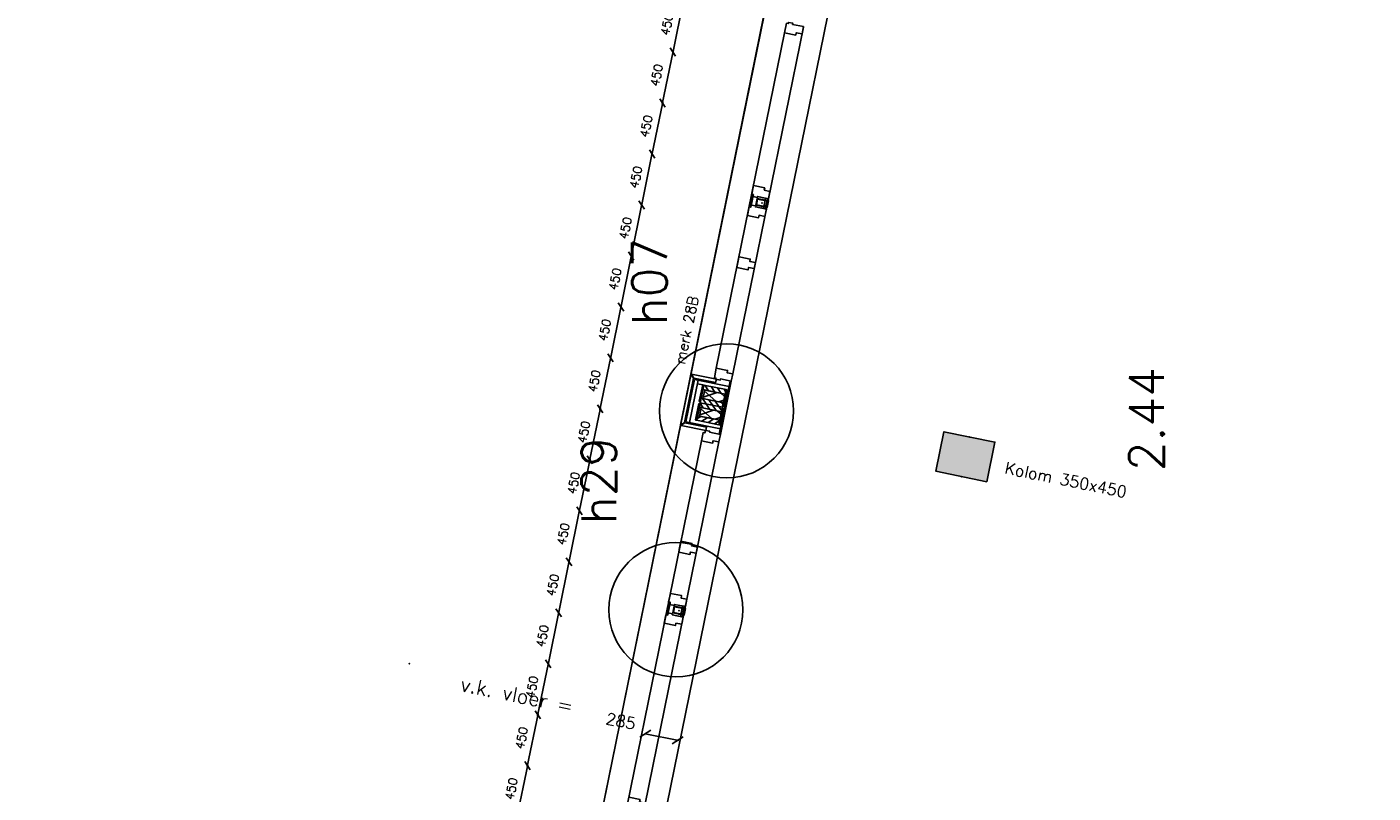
# Model space of a CAD drawing. Extents: x 7198 to 172353, y -998 to 131648.
# Tile 29 of 66: x 14839 to 26484, y 48400 to 55028. Entities that reach past the tile are written whole.
import ezdxf

# ---------------------------------------------------------------- set-up
doc = ezdxf.new("R2010")
doc.units = 0
doc.header["$LTSCALE"] = 50
doc.header["$MEASUREMENT"] = 0
doc.header["$PDSIZE"] = -1
doc.linetypes.add('HIDDEN', pattern=[9.375, 6.25, -3.125])
doc.layers.get('0').update_dxf_attribs({"linetype": 'CONTINUOUS'})
doc.layers.get('DEFPOINTS').update_dxf_attribs({"linetype": 'CONTINUOUS'})
for name, color, linetype in [('_DETAILNUMMERS', 4, 'CONTINUOUS'), ('_DETAILNUMMERSTEKST', 4, 'CONTINUOUS'), ('A--01A1_ACEER', 1, 'CONTINUOUS'), ('A--A21--_F-23-', 9, 'CONTINUOUS'), ('A--A25--_F-2--', 9, 'CONTINUOUS'), ('A--A28--_F-2--', 7, 'CONTINUOUS'), ('A--A28--_F12--', 7, 'CONTINUOUS'), ('A--A42--_F-23-', 9, 'CONTINUOUS'), ('A--L21--', 3, 'CONTINUOUS'), ('A--L21A2_BUITENWAND', 2, 'CONTINUOUS'), ('A--L21D2_BUITENWAND', 2, 'CONTINUOUS'), ('A--L22A2_BINNENWAND', 2, 'CONTINUOUS'), ('A--L25--', 7, 'CONTINUOUS'), ('A--L25--_F-23-', 7, 'CONTINUOUS'), ('A--L28--', 7, 'CONTINUOUS'), ('A--L28--_F-2--', 7, 'CONTINUOUS'), ('A--L28--_F12--', 7, 'CONTINUOUS'), ('A--L31--', 2, 'CONTINUOUS'), ('A--L31A1_BUITENKOZIJN', 1, 'CONTINUOUS'), ('A--L42--', 7, 'CONTINUOUS'), ('A--L42--_F-23-', 7, 'CONTINUOUS'), ('A--M$1A-_F123-', 1, 'CONTINUOUS'), ('A--T$1A-25_TEKST', 2, 'CONTINUOUS'), ('A--T$1A-_F123-_RNR', 4, 'CONTINUOUS'), ('A--T01A-25_TEKST', 2, 'CONTINUOUS'), ('TEKST_KOZIJNMERK', 2, 'CONTINUOUS'), ('X--LR---_CP', 7, 'CONTINUOUS')]:
    doc.layers.add(name, color=color, linetype=linetype)
doc.layers.add('bruto vloeroppervlak', color=3, linetype='CONTINUOUS', plot=False)
doc.styles.add('ALFA-0_25', font='ROMANS')
doc.styles.add('B-01', font='SIMPLEX.SHX', dxfattribs={"width": 0.8, "height": 4.5})
doc.styles.add('HIEMSTRA', font='romans.shx')
doc.dimstyles.get("Standard").update_dxf_attribs({"dimscale": 40, "dimtxt": 2.5, "dimasz": 2, "dimexe": 0.3, "dimexo": 0.3, "dimgap": 2, "dimtad": 1, "dimdec": 0, "dimzin": 0, "dimdsep": 46, "dimtxsty": 'HIEMSTRA', "dimblk1": 'OBLIQUE', "dimblk2": 'OBLIQUE', "dimsah": 1, "dimcen": -0.09, "dimdle": 0.3, "dimse1": 1, "dimclrd": 2, "dimclre": 2, "dimclrt": 3, "dimadec": 0, "dimazin": 0, "dimtfac": 1, "dimtdec": 4, "dimtofl": 0, "dimtmove": 2, "dimatfit": 3, "dimldrblk": 'OBLIQUE', "dimfxl": 1, "dimtvp": 625, "dimtolj": 1, "dimtzin": 0, "dimarcsym": 0})

# ---------------------------------------------------------------- blocks, each defined once
blk = doc.blocks.new('KOLOM450X350')
at = {"layer": 'A--A28--_F12--', "color": 8}
for points in [[(-175, -225), (-175, 225), (175, 225)], [(-175, -225), (175, 225), (175, -225)]]:
    blk.add_solid(points, dxfattribs=at)
at = {"layer": 'A--L28--_F12--', "color": 3, "linetype": 'Continuous'}
blk.add_lwpolyline([(-175, -225), (-175, 225), (175, 225), (175, -225)], close=True, dxfattribs=at)
at = {"layer": 'X--LR---_CP'}
for p in [(-175, 0), (-175, 0), (175, 0)]:
    blk.add_point(p, dxfattribs=at)
blk = doc.blocks.new('_OBLIQUE')
at = {"color": 0, "linetype": 'ByBlock'}
blk.add_line((-0.5, -0.5), (0.5, 0.5), dxfattribs=at)
blk = doc.blocks.new('*D235')
at = {"color": 2, "linetype": 'ByBlock', "transparency": 16777216}
for p, q in [((20479, 48855), (20188, 48914)), ((20186, 48902), (20186, 48902))]:
    blk.add_line(p, q, dxfattribs=at)
at = {"layer": 'DEFPOINTS', "color": 0, "linetype": 'ByBlock', "transparency": 16777216}
for p in [(20188, 48914), (20188, 48914), (20468, 48857, -1)]:
    blk.add_point(p, dxfattribs=at)
at = {"color": 2, "linetype": 'ByBlock', "transparency": 16777216, "xscale": 80, "yscale": 80, "zscale": 80}
for p, rotation in [((20188, 48914), 168.4862804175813), ((20468, 48857), 348.4862804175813)]:
    blk.add_blockref('_OBLIQUE', p, dxfattribs=dict(at, rotation=rotation))
at = {"color": 3, "linetype": 'ByBlock', "transparency": 16777216, "insert": (19977, 49023), "char_height": 100, "attachment_point": 5, "rotation": 348.4863, "style": 'HIEMSTRA'}
blk.add_mtext('\\A1;285', dxfattribs=at)
blk = doc.blocks.new('MERK_A3')
at = {"layer": 'A--01A1_ACEER'}
blk.add_line((227, 1598), (297, 1584), dxfattribs=at)
at = {"layer": 'A--L31--', "color": 2, "linetype": 'Continuous'}
for p, q in [((518, 3281), (537, 3373)), ((530, 3278), (518, 3281)), ((548, 3370), (530, 3278)), ((537, 3373), (548, 3370)), ((586, 3362), (656, 3347)), ((638, 3257), (656, 3347)), ((671, 3344), (652, 3254)), ((656, 3347), (671, 3344)), ((652, 3254), (638, 3257)), ((159, 1517), (177, 1609)), ((170, 1514), (159, 1517)), ((189, 1607), (170, 1514)), ((177, 1609), (189, 1607)), ((278, 1493), (297, 1584)), ((311, 1581), (293, 1490)), ((297, 1584), (311, 1581)), ((293, 1490), (278, 1493))]:
    blk.add_line(p, q, dxfattribs=at)
for points in [[(984, 4832), (971, 4768), (921, 4778), (917, 4758), (820, 4778), (835, 4849), (849, 4846), (854, 4868), (892, 4860), (890, 4851)], [(774, 3805), (785, 3856), (735, 3867), (739, 3887), (642, 3907), (627, 3835), (623, 3814), (638, 3811), (720, 3794), (724, 3815)], [(551, 3457), (648, 3437), (643, 3416), (693, 3406), (681, 3342), (586, 3362), (585, 3353), (546, 3361), (550, 3380), (536, 3383)], [(498, 3198), (595, 3178), (599, 3199), (649, 3189), (662, 3252), (568, 3271), (570, 3280), (532, 3288), (528, 3268), (513, 3271)], [(191, 1693), (288, 1673), (284, 1653), (334, 1642), (321, 1579), (227, 1598), (225, 1589), (187, 1597), (191, 1616), (176, 1619)], [(139, 1434), (236, 1414), (240, 1435), (290, 1425), (303, 1488), (209, 1508), (211, 1516), (172, 1524), (168, 1505), (154, 1508)], [(209, 1026), (198, 975), (148, 985), (144, 964), (47, 984), (62, 1055), (66, 1077), (81, 1074), (163, 1057), (159, 1037)], [(0, 0), (13, 64), (-37, 74), (-33, 94), (-130, 114), (-144, 43), (-130, 40), (-134, 18), (-96, 10), (-94, 19)]]:
    blk.add_lwpolyline(points, close=True, dxfattribs=at)
at = {"layer": 'A--L31A1_BUITENKOZIJN'}
for p, q in [((819, 4778), (-130, 114)), ((970, 4769), (13, 64))]:
    blk.add_line(p, q, dxfattribs=at)
at = {"layer": 'X--LR---_CP', "linetype": 'Continuous'}
blk.add_point((0, 0), dxfattribs=at)
blk = doc.blocks.new('NH40_196')
at = {"layer": 'A--A25--_F-2--'}
h = blk.add_hatch(dxfattribs=at)
h.set_pattern_fill('ALFALINE', color=256, scale=40, style=0, pattern_type=2)
h.set_pattern_definition([(45, (-6, 0), (-28.284, 28.284), [])])
h.paths.add_polyline_path([(0, 0), (0, 196), (40, 196), (40, 0)])
at = {"layer": 'A--L25--_F-23-', "color": 2, "linetype": 'Continuous'}
blk.add_lwpolyline([(0, 0), (0, 196), (40, 196), (40, 0)], close=True, dxfattribs=at)
at = {"layer": 'X--LR---_CP'}
for p in [(0, 0), (0, 0), (40, 0)]:
    blk.add_point(p, dxfattribs=at)
blk = doc.blocks.new('*U666')
at = {"layer": 'A--A42--_F-23-', "linetype": 'Continuous'}
h = blk.add_hatch(dxfattribs=at)
h.set_pattern_fill('ALFALINE', color=256, scale=40, style=0)
h.set_pattern_definition([(45, (-20829.54, -51585.73), (-28.28427, 28.28427), [])])
h.paths.add_polyline_path([(0, 0), (-5, 1), (24, 143), (29, 142), (34, 141), (5, -1)])
at = {"layer": 'A--L42--_F-23-', "color": 2, "linetype": 'Continuous'}
for points in [[(0, 0), (-5, 1), (24, 143), (29, 142)], [(0, 0), (5, -1), (34, 141), (29, 142)]]:
    blk.add_lwpolyline(points, dxfattribs=at)
blk = doc.blocks.new('*U665')
at = {"layer": 'A--A42--_F-23-', "linetype": 'Continuous'}
h = blk.add_hatch(dxfattribs=at)
h.set_pattern_fill('ALFALINE', color=256, scale=40, style=0)
h.set_pattern_definition([(45, (-20627.688, -51626.862), (-28.28427, 28.28427), [])])
h.paths.add_polyline_path([(0, 0), (-5, 1), (24, 143), (29, 142), (34, 141), (5, -1)])
at = {"layer": 'A--L42--_F-23-', "color": 2, "linetype": 'Continuous'}
for points in [[(0, 0), (-5, 1), (24, 143), (29, 142)], [(0, 0), (5, -1), (34, 141), (29, 142)]]:
    blk.add_lwpolyline(points, dxfattribs=at)
blk = doc.blocks.new('*U664')
at = {"layer": 'A--A42--_F-23-', "linetype": 'Continuous'}
h = blk.add_hatch(dxfattribs=at)
h.set_pattern_fill('ALFALINE', color=256, scale=40, style=0)
h.set_pattern_definition([(45, (-20689.584, -51930.62), (-28.28427, 28.28427), [])])
h.paths.add_polyline_path([(0, 0), (5, -1), (-24, -143), (-29, -142), (-34, -141), (-5, 1)])
at = {"layer": 'A--L42--_F-23-', "color": 2, "linetype": 'Continuous'}
for points in [[(0, 0), (-5, 1), (-34, -141), (-29, -142)], [(0, 0), (5, -1), (-24, -143), (-29, -142)]]:
    blk.add_lwpolyline(points, dxfattribs=at)
blk = doc.blocks.new('*U663')
at = {"layer": 'A--A42--_F-23-', "linetype": 'Continuous'}
h = blk.add_hatch(dxfattribs=at)
h.set_pattern_fill('ALFALINE', color=256, scale=40, style=0)
h.set_pattern_definition([(45, (-20891.436, -51889.49), (-28.28427, 28.28427), [])])
h.paths.add_polyline_path([(0, 0), (5, -1), (-24, -143), (-29, -142), (-34, -141), (-5, 1)])
at = {"layer": 'A--L42--_F-23-', "color": 2, "linetype": 'Continuous'}
for points in [[(0, 0), (-5, 1), (-34, -141), (-29, -142)], [(0, 0), (5, -1), (-24, -143), (-29, -142)]]:
    blk.add_lwpolyline(points, dxfattribs=at)
blk = doc.blocks.new('*D330')
at = {"color": 1, "linetype": 'ByBlock', "transparency": 16777216}
blk.add_line((19077, 48188), (19171, 48646), dxfattribs=at)
at = {"layer": 'DEFPOINTS', "color": 0, "linetype": 'ByBlock', "transparency": 16777216}
for p in [(19169, 48638), (19169, 48638), (19079, 48197)]:
    blk.add_point(p, dxfattribs=at)
at = {"color": 1, "linetype": 'ByBlock', "transparency": 16777216, "xscale": 60, "yscale": 60, "zscale": 60}
for p, rotation in [((19169, 48638), 78.48258066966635), ((19079, 48197), 258.4825806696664)]:
    blk.add_blockref('_OBLIQUE', p, dxfattribs=dict(at, rotation=rotation))
at = {"color": 2, "linetype": 'ByBlock', "transparency": 16777216, "insert": (19029, 48437), "char_height": 75, "attachment_point": 5, "rotation": 78.4826, "style": 'HIEMSTRA'}
blk.add_mtext('\\A1;450', dxfattribs=at)
blk = doc.blocks.new('*D350')
at = {"color": 1, "linetype": 'ByBlock', "transparency": 16777216}
blk.add_line((19440, 49969), (19347, 49511), dxfattribs=at)
at = {"layer": 'DEFPOINTS', "color": 0, "linetype": 'ByBlock', "transparency": 16777216}
for p in [(19439, 49960), (19349, 49519), (19349, 49519)]:
    blk.add_point(p, dxfattribs=at)
at = {"color": 1, "linetype": 'ByBlock', "transparency": 16777216, "xscale": 60, "yscale": 60, "zscale": 60}
for p, rotation in [((19439, 49960), 78.4825806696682), ((19349, 49519), 258.4825806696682)]:
    blk.add_blockref('_OBLIQUE', p, dxfattribs=dict(at, rotation=rotation))
at = {"color": 2, "linetype": 'ByBlock', "transparency": 16777216, "insert": (19298, 49759), "char_height": 75, "attachment_point": 5, "rotation": 78.4826, "style": 'HIEMSTRA'}
blk.add_mtext('\\A1;450', dxfattribs=at)
blk = doc.blocks.new('*D351')
at = {"color": 1, "linetype": 'ByBlock', "transparency": 16777216}
blk.add_line((19257, 49070), (19351, 49528), dxfattribs=at)
at = {"layer": 'DEFPOINTS', "color": 0, "linetype": 'ByBlock', "transparency": 16777216}
for p in [(19349, 49519), (19349, 49519), (19259, 49078)]:
    blk.add_point(p, dxfattribs=at)
at = {"color": 1, "linetype": 'ByBlock', "transparency": 16777216, "xscale": 60, "yscale": 60, "zscale": 60}
for p, rotation in [((19349, 49519), 78.47516133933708), ((19259, 49078), 258.475161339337)]:
    blk.add_blockref('_OBLIQUE', p, dxfattribs=dict(at, rotation=rotation))
at = {"color": 2, "linetype": 'ByBlock', "transparency": 16777216, "insert": (19208, 49318), "char_height": 75, "attachment_point": 5, "rotation": 78.4752, "style": 'HIEMSTRA'}
blk.add_mtext('\\A1;450', dxfattribs=at)
blk = doc.blocks.new('*D352')
at = {"color": 1, "linetype": 'ByBlock', "transparency": 16777216}
blk.add_line((19261, 49087), (19167, 48629), dxfattribs=at)
at = {"layer": 'DEFPOINTS', "color": 0, "linetype": 'ByBlock', "transparency": 16777216}
for p in [(19259, 49078), (19169, 48638), (19169, 48638)]:
    blk.add_point(p, dxfattribs=at)
at = {"color": 1, "linetype": 'ByBlock', "transparency": 16777216, "xscale": 60, "yscale": 60, "zscale": 60}
for p, rotation in [((19259, 49078), 78.4900000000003), ((19169, 48638), 258.4900000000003)]:
    blk.add_blockref('_OBLIQUE', p, dxfattribs=dict(at, rotation=rotation))
at = {"color": 2, "linetype": 'ByBlock', "transparency": 16777216, "insert": (19118, 48877), "char_height": 75, "attachment_point": 5, "rotation": 78.49, "style": 'HIEMSTRA'}
blk.add_mtext('\\A1;450', dxfattribs=at)
blk = doc.blocks.new('*D353')
at = {"color": 1, "linetype": 'ByBlock', "transparency": 16777216}
blk.add_line((19530, 50410), (19437, 49951), dxfattribs=at)
at = {"layer": 'DEFPOINTS', "color": 0, "linetype": 'ByBlock', "transparency": 16777216}
for p in [(19528, 50401), (19439, 49960), (19439, 49960)]:
    blk.add_point(p, dxfattribs=at)
at = {"color": 1, "linetype": 'ByBlock', "transparency": 16777216, "xscale": 60, "yscale": 60, "zscale": 60}
for p, rotation in [((19528, 50401), 78.49741933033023), ((19439, 49960), 258.4974193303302)]:
    blk.add_blockref('_OBLIQUE', p, dxfattribs=dict(at, rotation=rotation))
at = {"color": 2, "linetype": 'ByBlock', "transparency": 16777216, "insert": (19388, 50200), "char_height": 75, "attachment_point": 5, "rotation": 78.4974, "style": 'HIEMSTRA'}
blk.add_mtext('\\A1;450', dxfattribs=at)
blk = doc.blocks.new('*D354')
at = {"color": 1, "linetype": 'ByBlock', "transparency": 16777216}
blk.add_line((19710, 51292), (19616, 50833), dxfattribs=at)
at = {"layer": 'DEFPOINTS', "color": 0, "linetype": 'ByBlock', "transparency": 16777216}
for p in [(19708, 51283), (19618, 50842), (19618, 50842)]:
    blk.add_point(p, dxfattribs=at)
at = {"color": 1, "linetype": 'ByBlock', "transparency": 16777216, "xscale": 60, "yscale": 60, "zscale": 60}
for p, rotation in [((19708, 51283), 78.4899999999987), ((19618, 50842), 258.4899999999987)]:
    blk.add_blockref('_OBLIQUE', p, dxfattribs=dict(at, rotation=rotation))
at = {"color": 2, "linetype": 'ByBlock', "transparency": 16777216, "insert": (19568, 51082), "char_height": 75, "attachment_point": 5, "rotation": 78.49, "style": 'HIEMSTRA'}
blk.add_mtext('\\A1;450', dxfattribs=at)
blk = doc.blocks.new('*D355')
at = {"color": 1, "linetype": 'ByBlock', "transparency": 16777216}
blk.add_line((19527, 50392), (19620, 50851), dxfattribs=at)
at = {"layer": 'DEFPOINTS', "color": 0, "linetype": 'ByBlock', "transparency": 16777216}
for p in [(19618, 50842), (19618, 50842), (19528, 50401)]:
    blk.add_point(p, dxfattribs=at)
at = {"color": 1, "linetype": 'ByBlock', "transparency": 16777216, "xscale": 60, "yscale": 60, "zscale": 60}
for p, rotation in [((19618, 50842), 78.48258066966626), ((19528, 50401), 258.4825806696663)]:
    blk.add_blockref('_OBLIQUE', p, dxfattribs=dict(at, rotation=rotation))
at = {"color": 2, "linetype": 'ByBlock', "transparency": 16777216, "insert": (19478, 50641), "char_height": 75, "attachment_point": 5, "rotation": 78.4826, "style": 'HIEMSTRA'}
blk.add_mtext('\\A1;450', dxfattribs=at)
blk = doc.blocks.new('*D356')
at = {"color": 1, "linetype": 'ByBlock', "transparency": 16777216}
blk.add_line((19976, 52597), (20069, 53056), dxfattribs=at)
at = {"layer": 'DEFPOINTS', "color": 0, "linetype": 'ByBlock', "transparency": 16777216}
for p in [(20067, 53047), (20067, 53047), (19978, 52606)]:
    blk.add_point(p, dxfattribs=at)
at = {"color": 1, "linetype": 'ByBlock', "transparency": 16777216, "xscale": 60, "yscale": 60, "zscale": 60}
for p, rotation in [((20067, 53047), 78.4899999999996), ((19978, 52606), 258.4899999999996)]:
    blk.add_blockref('_OBLIQUE', p, dxfattribs=dict(at, rotation=rotation))
at = {"color": 2, "linetype": 'ByBlock', "transparency": 16777216, "insert": (19927, 52846), "char_height": 75, "attachment_point": 5, "rotation": 78.49, "style": 'HIEMSTRA'}
blk.add_mtext('\\A1;450', dxfattribs=at)
blk = doc.blocks.new('*D357')
at = {"color": 1, "linetype": 'ByBlock', "transparency": 16777216}
blk.add_line((19886, 52156), (19979, 52615), dxfattribs=at)
at = {"layer": 'DEFPOINTS', "color": 0, "linetype": 'ByBlock', "transparency": 16777216}
for p in [(19978, 52606), (19978, 52606), (19888, 52165)]:
    blk.add_point(p, dxfattribs=at)
at = {"color": 1, "linetype": 'ByBlock', "transparency": 16777216, "xscale": 60, "yscale": 60, "zscale": 60}
for p, rotation in [((19978, 52606), 78.47516133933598), ((19888, 52165), 258.475161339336)]:
    blk.add_blockref('_OBLIQUE', p, dxfattribs=dict(at, rotation=rotation))
at = {"color": 2, "linetype": 'ByBlock', "transparency": 16777216, "insert": (19837, 52405), "char_height": 75, "attachment_point": 5, "rotation": 78.4752, "style": 'HIEMSTRA'}
blk.add_mtext('\\A1;450', dxfattribs=at)
blk = doc.blocks.new('*D358')
at = {"color": 1, "linetype": 'ByBlock', "transparency": 16777216}
blk.add_line((19706, 51274), (19800, 51733), dxfattribs=at)
at = {"layer": 'DEFPOINTS', "color": 0, "linetype": 'ByBlock', "transparency": 16777216}
for p in [(19798, 51724), (19798, 51724), (19708, 51283)]:
    blk.add_point(p, dxfattribs=at)
at = {"color": 1, "linetype": 'ByBlock', "transparency": 16777216, "xscale": 60, "yscale": 60, "zscale": 60}
for p, rotation in [((19798, 51724), 78.4825806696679), ((19708, 51283), 258.4825806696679)]:
    blk.add_blockref('_OBLIQUE', p, dxfattribs=dict(at, rotation=rotation))
at = {"color": 2, "linetype": 'ByBlock', "transparency": 16777216, "insert": (19657, 51523), "char_height": 75, "attachment_point": 5, "rotation": 78.4826, "style": 'HIEMSTRA'}
blk.add_mtext('\\A1;450', dxfattribs=at)
blk = doc.blocks.new('*D359')
at = {"color": 1, "linetype": 'ByBlock', "transparency": 16777216}
blk.add_line((19889, 52174), (19796, 51715), dxfattribs=at)
at = {"layer": 'DEFPOINTS', "color": 0, "linetype": 'ByBlock', "transparency": 16777216}
for p in [(19888, 52165), (19798, 51724), (19798, 51724)]:
    blk.add_point(p, dxfattribs=at)
at = {"color": 1, "linetype": 'ByBlock', "transparency": 16777216, "xscale": 60, "yscale": 60, "zscale": 60}
for p, rotation in [((19888, 52165), 78.49000000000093), ((19798, 51724), 258.490000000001)]:
    blk.add_blockref('_OBLIQUE', p, dxfattribs=dict(at, rotation=rotation))
at = {"color": 2, "linetype": 'ByBlock', "transparency": 16777216, "insert": (19747, 51964), "char_height": 75, "attachment_point": 5, "rotation": 78.49, "style": 'HIEMSTRA'}
blk.add_mtext('\\A1;450', dxfattribs=at)
blk = doc.blocks.new('*D360')
at = {"color": 1, "linetype": 'ByBlock', "transparency": 16777216}
blk.add_line((20425, 54802), (20518, 55260), dxfattribs=at)
at = {"layer": 'DEFPOINTS', "color": 0, "linetype": 'ByBlock', "transparency": 16777216}
for p in [(20516, 55252), (20516, 55252), (20427, 54811)]:
    blk.add_point(p, dxfattribs=at)
at = {"color": 1, "linetype": 'ByBlock', "transparency": 16777216, "xscale": 60, "yscale": 60, "zscale": 60}
for p, rotation in [((20516, 55252), 78.48258066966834), ((20427, 54811), 258.4825806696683)]:
    blk.add_blockref('_OBLIQUE', p, dxfattribs=dict(at, rotation=rotation))
at = {"color": 2, "linetype": 'ByBlock', "transparency": 16777216, "insert": (20376, 55051), "char_height": 75, "attachment_point": 5, "rotation": 78.4826, "style": 'HIEMSTRA'}
blk.add_mtext('\\A1;450', dxfattribs=at)
blk = doc.blocks.new('*D362')
at = {"color": 1, "linetype": 'ByBlock', "transparency": 16777216}
blk.add_line((20159, 53497), (20066, 53038), dxfattribs=at)
at = {"layer": 'DEFPOINTS', "color": 0, "linetype": 'ByBlock', "transparency": 16777216}
for p in [(20157, 53488), (20067, 53047), (20067, 53047)]:
    blk.add_point(p, dxfattribs=at)
at = {"color": 1, "linetype": 'ByBlock', "transparency": 16777216, "xscale": 60, "yscale": 60, "zscale": 60}
for p, rotation in [((20157, 53488), 78.48258066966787), ((20067, 53047), 258.4825806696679)]:
    blk.add_blockref('_OBLIQUE', p, dxfattribs=dict(at, rotation=rotation))
at = {"color": 2, "linetype": 'ByBlock', "transparency": 16777216, "insert": (20017, 53287), "char_height": 75, "attachment_point": 5, "rotation": 78.4826, "style": 'HIEMSTRA'}
blk.add_mtext('\\A1;450', dxfattribs=at)
blk = doc.blocks.new('*D363')
at = {"color": 1, "linetype": 'ByBlock', "transparency": 16777216}
blk.add_line((20249, 53938), (20155, 53479), dxfattribs=at)
at = {"layer": 'DEFPOINTS', "color": 0, "linetype": 'ByBlock', "transparency": 16777216}
for p in [(20247, 53929), (20157, 53488), (20157, 53488)]:
    blk.add_point(p, dxfattribs=at)
at = {"color": 1, "linetype": 'ByBlock', "transparency": 16777216, "xscale": 60, "yscale": 60, "zscale": 60}
for p, rotation in [((20247, 53929), 78.49741933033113), ((20157, 53488), 258.4974193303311)]:
    blk.add_blockref('_OBLIQUE', p, dxfattribs=dict(at, rotation=rotation))
at = {"color": 2, "linetype": 'ByBlock', "transparency": 16777216, "insert": (20107, 53728), "char_height": 75, "attachment_point": 5, "rotation": 78.4974, "style": 'HIEMSTRA'}
blk.add_mtext('\\A1;450', dxfattribs=at)
blk = doc.blocks.new('*D364')
at = {"color": 1, "linetype": 'ByBlock', "transparency": 16777216}
blk.add_line((20428, 54819), (20335, 54361), dxfattribs=at)
at = {"layer": 'DEFPOINTS', "color": 0, "linetype": 'ByBlock', "transparency": 16777216}
for p in [(20427, 54811), (20337, 54370), (20337, 54370)]:
    blk.add_point(p, dxfattribs=at)
at = {"color": 1, "linetype": 'ByBlock', "transparency": 16777216, "xscale": 60, "yscale": 60, "zscale": 60}
for p, rotation in [((20427, 54811), 78.4899999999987), ((20337, 54370), 258.4899999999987)]:
    blk.add_blockref('_OBLIQUE', p, dxfattribs=dict(at, rotation=rotation))
at = {"color": 2, "linetype": 'ByBlock', "transparency": 16777216, "insert": (20286, 54610), "char_height": 75, "attachment_point": 5, "rotation": 78.49, "style": 'HIEMSTRA'}
blk.add_mtext('\\A1;450', dxfattribs=at)
blk = doc.blocks.new('*D365')
at = {"color": 1, "linetype": 'ByBlock', "transparency": 16777216}
blk.add_line((20245, 53920), (20339, 54378), dxfattribs=at)
at = {"layer": 'DEFPOINTS', "color": 0, "linetype": 'ByBlock', "transparency": 16777216}
for p in [(20337, 54370), (20337, 54370), (20247, 53929)]:
    blk.add_point(p, dxfattribs=at)
at = {"color": 1, "linetype": 'ByBlock', "transparency": 16777216, "xscale": 60, "yscale": 60, "zscale": 60}
for p, rotation in [((20337, 54370), 78.48258066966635), ((20247, 53929), 258.4825806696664)]:
    blk.add_blockref('_OBLIQUE', p, dxfattribs=dict(at, rotation=rotation))
at = {"color": 2, "linetype": 'ByBlock', "transparency": 16777216, "insert": (20196, 54169), "char_height": 75, "attachment_point": 5, "rotation": 78.4826, "style": 'HIEMSTRA'}
blk.add_mtext('\\A1;450', dxfattribs=at)
blk = doc.blocks.new('Q020580-')
at = {"layer": 'A--A28--_F-2--', "color": 3, "linetype": 'Continuous'}
for points in [[(-25, 45), (-30, -50), (-30, 50)], [(-25, 45), (-30, 50), (30, 50)], [(-25, 45), (-25, -45), (-30, -50)], [(30, 50), (25, 45), (-25, 45)], [(30, 50), (30, -50), (25, 45)], [(30, -50), (25, -45), (25, 45)], [(30, -50), (-30, -50), (-25, -45)], [(30, -50), (-25, -45), (25, -45)]]:
    blk.add_solid(points, dxfattribs=at)
at = {"layer": 'A--L28--_F-2--', "color": 3, "linetype": 'Continuous'}
blk.add_lwpolyline([(-30, -50), (-25, -45), (-25, 45), (25, 45), (25, -45), (-25, -45), (-30, -50), (30, -50), (30, 50), (-30, 50)], close=True, dxfattribs=at)
at = {"layer": 'X--LR---_CP', "color": 4, "linetype": 'Continuous'}
for p in [(-30, 0), (0, 0), (30, 0)]:
    blk.add_point(p, dxfattribs=at)

msp = doc.modelspace()

# ---------------------------------------------------------------- hatches: boundary and pattern name
at = {"layer": 'A--A21--_F-23-'}
h = msp.add_hatch(dxfattribs=at)
h.set_pattern_fill('ALFAISO', color=256, scale=80, angle=168.49, style=0, pattern_type=2)
h.set_pattern_definition([(198.48258, (68695.96, -63799.85), (-25.361306, 75.873606), []), (138.48258, (68695.96, -63799.85), (53.02782, 59.90034), [])])
h.paths.add_polyline_path([(20767.5, 51797.4), (20687.2, 51813.7), (20702.2, 51887.2), (20878.6, 51851.3), (20863.6, 51777.8), (20767.5, 51797.4), (20791.2, 51792.5)])
h = msp.add_hatch(dxfattribs=at)
h.set_pattern_fill('ALFAISO', color=256, scale=80, angle=168.49, style=0, pattern_type=2)
h.set_pattern_definition([(198.48258, (68665.01, -63951.74), (-25.361306, 75.873606), []), (138.48258, (68665.01, -63951.74), (53.02782, 59.90034), [])])
h.paths.add_polyline_path([(20736.6, 51645.5), (20656.2, 51661.9), (20671.2, 51735.3), (20847.6, 51699.4), (20832.6, 51625.9), (20736.6, 51645.5), (20760.3, 51640.7)])

# ---------------------------------------------------------------- linework, layer by layer
at = {"layer": '_DETAILNUMMERS'}
for centre in [(20891.2, 51706.9), (20452.9, 49986.6)]:
    msp.add_circle(centre, 580.4, dxfattribs=at)
at = {"layer": 'A--01A1_ACEER'}
msp.add_line((21159.7, 53561.3), (21229.3, 53547.1), dxfattribs=at)
at = {"layer": 'A--L21--'}
for points in [[(20606.4, 51988.4), (20528.6, 51606.2), (20497.9, 51586), (20494, 51586.8), (20582.2, 52019.9), (20586.2, 52019.1)], [(20589.3, 52024.5), (20802.9, 51981), (20796.9, 51951.6), (20608.8, 51989.9), (20588.5, 52020.6)], [(20767.5, 51797.4), (20687.2, 51813.7), (20702.2, 51887.2), (20878.6, 51851.3), (20863.6, 51777.8), (20767.5, 51797.4), (20791.2, 51792.5)], [(20736.6, 51645.5), (20656.2, 51661.9), (20671.2, 51735.3), (20847.6, 51699.4), (20832.6, 51625.9), (20736.6, 51645.5), (20760.3, 51640.7)], [(20498.7, 51579.7), (20712.3, 51536.1), (20718.3, 51565.5), (20530.1, 51603.9), (20499.5, 51583.6)]]:
    msp.add_lwpolyline(points, close=True, dxfattribs=at)
at = {"layer": 'A--L21A2_BUITENWAND', "color": 2, "linetype": 'Continuous'}
for p, q in [((20540, 51612.1), (20614.6, 51978.5)), ((20571.3, 51605.7), (20646, 51972.2)), ((20912.5, 51917.8), (20614.6, 51978.5)), ((20639.6, 51940.8), (20684.7, 51931.6)), ((20837.8, 51551.4), (20540, 51612.1))]:
    msp.add_line(p, q, dxfattribs=at)
for points in [[(21557.1, 55030.7), (21544.3, 54968), (21494.4, 54978.2), (21490.2, 54957.6), (21393.2, 54977.4), (21410.1, 55060.6), (21424.8, 55057.6), (21426.8, 55067.4), (21465, 55059.7), (21463, 55049.8)], [(20932.3, 51963.7), (20945.1, 52026.4), (20895.1, 52036.5), (20899.3, 52057.1), (20802.3, 52076.9), (20785.4, 51993.6), (20800.1, 51990.6), (20798.1, 51980.8), (20836.3, 51973), (20838.3, 51982.8)], [(20838.1, 51502.3), (20931.9, 51962.9), (20922.1, 51964.9), (20828.3, 51504.3)]]:
    msp.add_lwpolyline(points, close=True, dxfattribs=at)
at = {"layer": 'A--L21D2_BUITENWAND'}
msp.add_line((18430.9, 41458.7), (21212.1, 55115.2), dxfattribs=at)
at = {"layer": 'A--L22A2_BINNENWAND'}
msp.add_line((20023.4, 46575.8), (22080.1, 56672.5), dxfattribs=at)
at = {"layer": 'A--L31--', "color": 2, "linetype": 'Continuous'}
for p, q in [((21091.2, 53480.3), (21110, 53572.5)), ((21121.7, 53570.1), (21103, 53477.9)), ((21110, 53572.5), (21121.7, 53570.1)), ((21103, 53477.9), (21091.2, 53480.3)), ((21211, 53457), (21229.3, 53547.1)), ((21225.7, 53454), (21211, 53457)), ((21244, 53544.2), (21225.7, 53454)), ((21229.3, 53547.1), (21244, 53544.2))]:
    msp.add_line(p, q, dxfattribs=at)
for points in [[(21124, 53656.3), (21221, 53636.6), (21216.8, 53616), (21266.8, 53605.8), (21253.8, 53542.2), (21159.7, 53561.3), (21158, 53552.5), (21119.7, 53560.3), (21123.7, 53579.9), (21109, 53582.9)], [(21071.3, 53397.7), (21168.3, 53377.9), (21172.5, 53398.5), (21222.5, 53388.3), (21235.5, 53452), (21141.4, 53471.1), (21143.2, 53480), (21105, 53487.7), (21101, 53468.2), (21086.3, 53471.1)], [(21141.5, 52989), (21130.9, 52937.1), (21081, 52947.3), (21076.8, 52926.7), (20979.8, 52946.5), (20994.3, 53018), (20998.7, 53039.6), (21013.4, 53036.6), (21095.7, 53019.8), (21091.5, 52999.2)]]:
    msp.add_lwpolyline(points, close=True, dxfattribs=at)
at = {"layer": 'A--L31A1_BUITENKOZIJN'}
for p, q in [((21393.2, 54977.4), (20802.5, 52076.8)), ((21556.1, 55025.8), (20944.9, 52026.4))]:
    msp.add_line(p, q, dxfattribs=at)
at = {"layer": 'bruto vloeroppervlak'}
msp.add_lwpolyline([(31405, 94549.7), (23729, 56856.1), (23726.4, 56843.5), (22154.7, 57163.5), (22253.6, 57649.5), (22225.5, 57692), (21792.4, 57780.2), (21750, 57752), (14838.9, 23824.8)], dxfattribs=at)
at = {"layer": 'X--LR---_CP', "color": 1}
msp.add_point((18147.3, 49520.7), dxfattribs=at)
msp.add_point((18147.3, 49520.7), dxfattribs=at)

# ---------------------------------------------------------------- block references
at = {"rotation": 78.48629033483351}
msp.add_blockref('KOLOM450X350', (22957.4, 51310.5), dxfattribs=at)
at = {"layer": 'A--L25--', "rotation": 78.48258066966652}
for p in [(20878.6, 51851.3), (20847.6, 51699.4), (20855.6, 51738.6)]:
    msp.add_blockref('NH40_196', p, dxfattribs=at)
at = {"layer": 'A--L25--', "xscale": -1, "rotation": 78.48258066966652}
msp.add_blockref('NH40_196', (20832.6, 51625.9), dxfattribs=at)
at = {"layer": 'A--L28--', "linetype": 'Continuous', "xscale": -1, "rotation": 258.486290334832}
msp.add_blockref('Q020580-', (21199.1, 53505.5), dxfattribs=at)
at = {"layer": 'A--L28--', "linetype": 'Continuous', "rotation": 258.4862903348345}
msp.add_blockref('Q020580-', (20480.5, 49978.1), dxfattribs=at)
at = {"layer": 'A--L31--', "linetype": 'HIDDEN', "xscale": -1, "rotation": 156.9725806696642}
msp.add_blockref('MERK_A3', (20838.1, 51502.3), dxfattribs=at)
at = {"layer": 'A--L42--'}
for name, p in [('*U664', (20689.6, 51930.6)), ('*U663', (20891.4, 51889.5)), ('*U665', (20627.7, 51626.9)), ('*U666', (20829.5, 51585.7))]:
    msp.add_blockref(name, p, dxfattribs=at)

# ---------------------------------------------------------------- texts
at = {"layer": '_DETAILNUMMERSTEKST', "style": 'ALFA-0_25'}
for s, p in [('h07', (20373.5, 52444.6)), ('h29', (19935.2, 50724.3))]:
    msp.add_text(s, height=300, rotation=90, dxfattribs=at).set_placement(p)
at = {"layer": 'A--T$1A-25_TEKST', "style": 'B-01'}
msp.add_text('Kolom 350x450', height=100, rotation=348.47958, dxfattribs=at).set_placement((23291.4, 51167.5))
at = {"layer": 'A--T$1A-_F123-_RNR', "style": 'ALFA-0_25'}
msp.add_text('2.44', height=300, rotation=90, dxfattribs=at).set_placement((24674.8, 51184.5))
at = {"layer": 'A--T01A-25_TEKST', "style": 'HIEMSTRA'}
msp.add_text('v.k. vloer =', height=125, rotation=348.49, dxfattribs=at).set_placement((18579.6, 49285.7, -1))
at = {"layer": 'TEKST_KOZIJNMERK', "style": 'B-01'}
msp.add_text('merk 28B', height=90, rotation=78.486, dxfattribs=at).set_placement((20529.9, 52103))

# ---------------------------------------------------------------- dimensions: what is measured, and where the dimension line sits
at = {"layer": 'A--M$1A-_F123-', "linetype": 'Continuous'}
for p1, p2, picture, middle in [((20426.5, 54810.6), (20516.4, 55251.5), '*D360', (20375.9, 55050.5)), ((20426.5, 54810.6), (20336.8, 54369.6), '*D364', (20286.1, 54609.6)), ((20246.9, 53928.7), (20336.8, 54369.7), '*D365', (20196.3, 54168.7)), ((20246.9, 53928.7), (20157.2, 53487.8), '*D363', (20106.5, 53727.7)), ((20157.2, 53487.8), (20067.4, 53046.8), '*D362', (20016.7, 53286.8)), ((19977.6, 52605.9), (20067.4, 53046.8), '*D356', (19926.9, 52845.8)), ((19887.6, 52165), (19977.5, 52605.9), '*D357', (19837.1, 52404.9)), ((19887.6, 52165), (19797.8, 51724.1), '*D359', (19747.2, 51964)), ((19708, 51283.1), (19797.8, 51724.1), '*D358', (19657.4, 51523.1)), ((19708, 51283.1), (19618.2, 50842.2), '*D354', (19567.6, 51082.1)), ((19528.4, 50401.3), (19618.2, 50842.2), '*D355', (19477.7, 50641.2)), ((19528.4, 50401.3), (19438.6, 49960.3), '*D353', (19388, 50200.2)), ((19438.7, 49960.3), (19348.8, 49519.4), '*D350', (19298.2, 49759.3)), ((19258.9, 49078.5), (19348.8, 49519.4), '*D351', (19208.3, 49318.4)), ((19258.9, 49078.5), (19169.1, 48637.5), '*D352', (19118.5, 48877.5)), ((19079.3, 48196.6), (19169.1, 48637.5), '*D330', (19028.7, 48436.5))]:
    dim = msp.add_aligned_dim(p1=p1, p2=p2, distance=0, dimstyle='Standard', override={"dimscale": 30, "dimclrd": 1, "dimclre": 1, "dimclrt": 2}, dxfattribs=at)
    dim.commit()
    dim.dimension.update_dxf_attribs({"geometry": picture, "text_midpoint": middle})
dim = msp.add_linear_dim(base=(20188.4, 48914), p1=(20467.6, 48857.1, -1), p2=(20188.4, 48914), angle=168.48628, dimstyle='Standard', dxfattribs=at)
dim.commit()
dim.dimension.update_dxf_attribs({"geometry": '*D235', "text_midpoint": (19976.5, 49023.1), "dimtype": 161})

doc.saveas('drawing.dxf')
